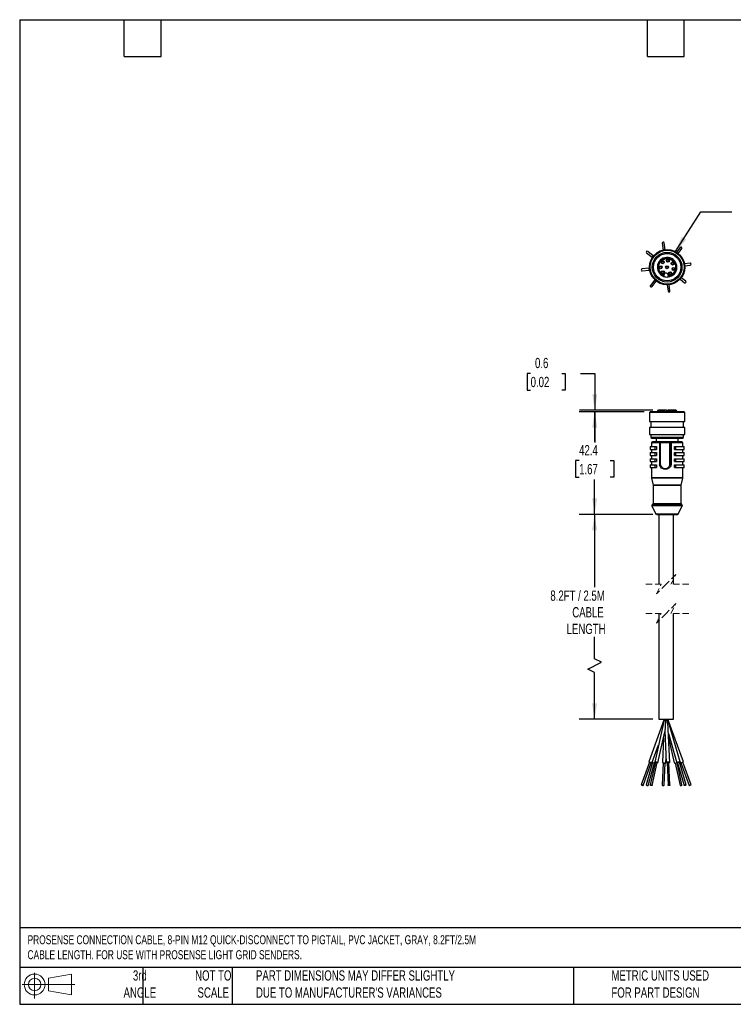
# Model space of a CAD drawing. Header units: millimetres. Extents: x 13 to 546, y 13 to 419.
# Tile 1 of 2: x 13 to 307, y 13 to 419. Entities that reach past the tile are written whole.
import ezdxf

# ---------------------------------------------------------------- set-up
doc = ezdxf.new("R2010")
doc.units = ezdxf.units.MM
doc.header["$LTSCALE"] = 2
doc.linetypes.add('HIDDEN', pattern=[1.905, 1.27, -0.635])
doc.layers.add('DIMENSIONS', color=140, linetype='Continuous', lineweight=25)
doc.layers.add('TEXT', color=140, linetype='Continuous', lineweight=25)
doc.styles.add('SLDTEXTSTYLE0', font='TXT', dxfattribs={"width": 0.7})
doc.dimstyles.new('SLDDIMSTYLE0', dxfattribs={"dimtxt": 4.316016, "dimasz": 6.604, "dimexe": 0, "dimexo": 0.0625, "dimgap": 1.079004, "dimtad": 0, "dimtih": 1, "dimtoh": 1, "dimrnd": 1e-09, "dimzin": 12, "dimdsep": 46, "dimtxsty": 'SLDTEXTSTYLE0', "dimsah": 1, "dimcen": 0.09, "dimadec": 0, "dimazin": 3, "dimtfac": 1, "dimtofl": 0, "dimtmove": 0, "dimatfit": 3, "dimfxl": 0, "dimfrac": 2, "dimtolj": 1, "dimtzin": 12, "dimarcsym": 0})
doc.dimstyles.new('SLDDIMSTYLE1', dxfattribs={"dimtxt": 4.316016, "dimasz": 6.604, "dimexe": 0, "dimexo": 0.0625, "dimgap": 1.079004, "dimtad": 0, "dimtih": 1, "dimtoh": 1, "dimrnd": 1e-09, "dimdsep": 46, "dimtxsty": 'SLDTEXTSTYLE0', "dimsah": 1, "dimcen": 0.09, "dimadec": 0, "dimazin": 2, "dimtfac": 1, "dimtmove": 0, "dimatfit": 0, "dimfxl": 0, "dimfrac": 2, "dimtolj": 1, "dimtzin": 12, "dimarcsym": 0})
doc.dimstyles.new('SLDDIMSTYLE2', dxfattribs={"dimtxt": 0.18, "dimasz": 6.604, "dimexe": 0, "dimexo": 0.0625, "dimgap": 0, "dimtad": 0, "dimtih": 1, "dimtoh": 1, "dimdec": 0, "dimrnd": 1e-09, "dimzin": 0, "dimdsep": 46, "dimtxsty": 'Standard', "dimsah": 1, "dimcen": 0.09, "dimadec": 0, "dimazin": 0, "dimtfac": 6.604, "dimtdec": 0, "dimtofl": 0, "dimtmove": 0, "dimatfit": 3, "dimfxl": 0, "dimfrac": 2, "dimtolj": 1, "dimtzin": 0, "dimarcsym": 0})

# ---------------------------------------------------------------- blocks, each defined once
blk = doc.blocks.new('Block11')
at = {"color": 7, "linetype": 'Continuous', "lineweight": 18}
for p, q in [((5.18, 10.62), (5.18, 0)), ((10.96, 8.33), (20.35, 10.06)), ((10.96, 3.19), (10.96, 8.33)), ((20.35, 10.06), (20.35, 1.46)), ((0, 5.76), (21.75, 5.76)), ((10.96, 3.19), (20.35, 1.46))]:
    blk.add_line(p, q, dxfattribs=at)
for radius in [4.3, 2.57]:
    blk.add_circle((5.18, 5.76), radius, dxfattribs=at)
blk = doc.blocks.new('Block12')
at = {"color": 7, "linetype": 'Continuous'}
blk.add_blockref('Block11', (0, 0), dxfattribs=at)
blk = doc.blocks.new('_D')
at = {"layer": 'DIMENSIONS'}
for p, q in [((270.44, 257.3), (243.68, 257.3)), ((250.03, 257.3), (250.03, 244.93)), ((243.62, 237.11), (242.17, 237.11)), ((242.17, 237.11), (242.17, 230.25)), ((256.44, 237.11), (257.89, 237.11)), ((257.89, 237.11), (257.89, 230.25)), ((242.17, 230.25), (243.62, 230.25)), ((250.03, 214.9), (250.03, 229.28)), ((257.89, 230.25), (256.44, 230.25)), ((273.08, 214.9), (243.68, 214.9))]:
    blk.add_line(p, q, dxfattribs=at)
for points in [[(250.03, 257.3), (249.02, 250.7), (251.05, 250.7)], [(250.03, 214.9), (251.05, 221.51), (249.02, 221.51)]]:
    blk.add_solid(points, dxfattribs=at)
at = {"layer": 'DIMENSIONS', "char_height": 4.233, "attachment_point": 1, "style": 'SLDTEXTSTYLE0'}
for s, insert in [('42.4', (243.62, 243.53)), ('1.67', (243.62, 235.7))]:
    blk.add_mtext(s, dxfattribs=dict(at, insert=insert))
blk = doc.blocks.new('_D_1')
at = {"layer": 'DIMENSIONS'}
for p, q in [((223.61, 273.09), (222.16, 273.09)), ((222.16, 273.09), (222.16, 266.23)), ((236.44, 273.09), (237.89, 273.09)), ((237.89, 273.09), (237.89, 266.23)), ((244.22, 273.09), (250.1, 273.09)), ((250.1, 273.09), (250.1, 257.9)), ((222.16, 266.23), (223.61, 266.23)), ((237.89, 266.23), (236.44, 266.23)), ((274.03, 257.9), (243.75, 257.9)), ((270.44, 257.3), (243.75, 257.3)), ((250.1, 257.3), (250.1, 244.6))]:
    blk.add_line(p, q, dxfattribs=at)
for points in [[(250.1, 257.9), (251.11, 264.51), (249.08, 264.51)], [(250.1, 257.3), (249.08, 250.7), (251.11, 250.7)]]:
    blk.add_solid(points, dxfattribs=at)
at = {"layer": 'DIMENSIONS', "char_height": 4.233, "attachment_point": 1, "style": 'SLDTEXTSTYLE0'}
for s, insert in [('0.6', (225.41, 279.52)), ('0.02', (223.61, 271.69))]:
    blk.add_mtext(s, dxfattribs=dict(at, insert=insert))
blk = doc.blocks.new('_D_2')
at = {"layer": 'DIMENSIONS'}
for p, q in [((273.99, 214.9), (243.64, 214.9)), ((249.99, 214.9), (249.99, 184.89)), ((249.99, 155.31), (249.99, 164.31)), ((252.81, 153.9), (249.99, 155.31)), ((247.17, 151.08), (252.81, 153.9)), ((249.99, 149.67), (247.17, 151.08)), ((249.99, 130.38), (249.99, 149.67)), ((273.99, 130.38), (243.64, 130.38))]:
    blk.add_line(p, q, dxfattribs=at)
for points in [[(249.99, 214.9), (248.97, 208.3), (251.01, 208.3)], [(249.99, 130.38), (251.01, 136.98), (248.97, 136.98)]]:
    blk.add_solid(points, dxfattribs=at)
at = {"layer": 'DIMENSIONS', "attachment_point": 1, "style": 'SLDTEXTSTYLE0'}
for s, insert, char_height in [('8.2FT / 2.5M', (231.75, 183.49), 4.2333), ('CABLE', (240.8, 176.63), 4.233), ('LENGTH', (238.47, 169.77), 4.233)]:
    blk.add_mtext(s, dxfattribs=dict(at, insert=insert, char_height=char_height))

msp = doc.modelspace()

# ---------------------------------------------------------------- linework, layer by layer
for p, q in [((277.943, 326.855), (278.284, 324.013)), ((279.073, 324.154), (278.738, 326.951)), ((271.434, 322.845), (273.716, 321.052)), ((274.21, 321.681), (271.928, 323.474)), ((285.382, 325.088), (283.816, 323.095)), ((284.47, 322.632), (286.011, 324.594)), ((289.392, 318.579), (287.09, 318.302)), ((287.196, 317.51), (289.487, 317.784)), ((272.453, 316.547), (269.571, 316.201)), ((269.667, 315.407), (272.548, 315.752)), ((274.841, 311.674), (273.048, 309.392)), ((273.677, 308.897), (275.47, 311.179)), ((280.004, 309.673), (280.321, 307.035)), ((281.115, 307.13), (280.804, 309.723)), ((285.262, 311.979), (287.13, 310.511)), ((287.625, 311.14), (285.775, 312.593)), ((272.985, 257.302), (272.685, 256.901)), ((272.685, 256.901), (272.685, 253.302)), ((287.219, 256.901), (272.685, 256.901)), ((286.919, 257.302), (272.985, 257.302)), ((275.907, 257.4), (275.907, 257.302)), ((278.548, 257.4), (275.907, 257.4)), ((278.64, 257.896), (276.342, 257.896)), ((276.976, 257.902), (276.425, 257.902)), ((278.548, 257.302), (278.548, 257.4)), ((279.643, 257.902), (278.613, 257.902)), ((278.748, 257.769), (278.748, 257.302)), ((279.643, 257.902), (280.454, 257.902)), ((279.643, 257.302), (279.643, 257.902)), ((280.215, 257.302), (280.215, 257.769)), ((280.384, 257.4), (280.384, 257.302)), ((283.996, 257.4), (280.384, 257.4)), ((280.447, 257.901), (280.4, 257.896)), ((283.562, 257.896), (280.4, 257.896)), ((283.482, 257.902), (280.449, 257.902)), ((283.996, 257.302), (283.996, 257.4)), ((287.219, 256.901), (286.919, 257.302)), ((287.219, 253.302), (287.219, 256.901)), ((272.685, 253.302), (287.219, 253.302)), ((273.184, 253.302), (273.184, 250.802)), ((286.719, 250.802), (286.719, 253.302)), ((272.685, 250.802), (272.685, 247.902)), ((287.218, 250.802), (272.685, 250.802)), ((287.219, 247.902), (287.218, 250.802)), ((272.685, 247.902), (287.219, 247.902)), ((273.184, 247.902), (273.184, 246.702)), ((273.184, 246.702), (273.584, 246.402)), ((286.719, 246.702), (273.184, 246.702)), ((273.434, 244.402), (273.434, 242.902)), ((276.764, 244.402), (273.434, 244.402)), ((273.584, 246.402), (286.319, 246.402)), ((275.434, 246.402), (275.434, 244.902)), ((276.758, 244.402), (276.758, 235.457)), ((277.197, 244.402), (276.758, 244.402)), ((281.09, 244.402), (277.197, 244.402)), ((277.197, 235.516), (277.197, 244.402)), ((281.152, 244.902), (277.258, 244.902)), ((281.648, 244.402), (281.09, 244.402)), ((281.09, 235.516), (281.09, 244.402)), ((281.197, 244.902), (281.152, 244.902)), ((285.969, 244.902), (281.197, 244.902)), ((281.648, 235.456), (281.648, 244.402)), ((281.648, 244.402), (281.65, 244.402)), ((281.65, 244.402), (281.65, 235.456)), ((286.469, 244.402), (281.65, 244.402)), ((284.469, 244.902), (284.469, 246.402)), ((286.319, 246.402), (286.719, 246.702)), ((286.469, 242.902), (286.469, 244.402)), ((286.719, 246.702), (286.719, 247.902)), ((272.952, 242.902), (272.952, 241.702)), ((272.952, 242.902), (274.931, 242.902)), ((272.952, 241.702), (274.931, 241.702)), ((272.952, 240.402), (272.952, 239.202)), ((272.952, 240.402), (274.931, 240.402)), ((273.434, 241.702), (273.434, 240.402)), ((274.931, 242.902), (274.931, 241.702)), ((274.931, 242.902), (275.558, 242.902)), ((274.931, 241.702), (275.558, 241.702)), ((274.931, 240.402), (274.931, 239.202)), ((274.931, 240.402), (275.558, 240.402)), ((275.558, 242.902), (275.558, 241.702)), ((275.564, 242.902), (275.558, 242.902)), ((275.558, 241.702), (275.564, 241.702)), ((275.558, 240.402), (275.558, 239.202)), ((275.564, 240.402), (275.558, 240.402)), ((275.564, 242.902), (275.564, 241.702)), ((275.564, 240.402), (275.564, 239.202)), ((283.003, 241.702), (283.003, 242.902)), ((283.003, 239.202), (283.003, 240.402)), ((283.021, 242.902), (283.021, 241.702)), ((283.021, 242.902), (283.59, 242.902)), ((283.021, 241.702), (283.59, 241.702)), ((283.021, 240.402), (283.021, 239.202)), ((283.021, 240.402), (283.59, 240.402)), ((283.59, 241.702), (283.59, 242.902)), ((283.59, 242.902), (286.935, 242.902)), ((283.59, 241.702), (286.935, 241.702)), ((283.59, 239.202), (283.59, 240.402)), ((283.59, 240.402), (286.935, 240.402)), ((286.469, 240.402), (286.469, 241.702)), ((286.935, 241.702), (286.935, 242.902)), ((286.935, 239.202), (286.935, 240.402)), ((272.952, 239.202), (274.931, 239.202)), ((272.952, 237.902), (272.952, 236.702)), ((272.952, 237.902), (274.931, 237.902)), ((272.952, 236.702), (274.931, 236.702)), ((273.434, 239.202), (273.434, 237.902)), ((273.434, 236.702), (273.434, 235.402)), ((274.931, 239.202), (275.558, 239.202)), ((274.931, 237.902), (274.931, 236.702)), ((274.931, 237.902), (275.558, 237.902)), ((274.931, 236.702), (275.558, 236.702)), ((275.558, 239.202), (275.564, 239.202)), ((275.558, 237.902), (275.558, 236.702)), ((275.564, 237.902), (275.558, 237.902)), ((275.558, 236.702), (275.564, 236.702)), ((275.564, 237.902), (275.564, 236.702)), ((283.003, 236.702), (283.003, 237.902)), ((283.021, 239.202), (283.59, 239.202)), ((283.021, 237.902), (283.021, 236.702)), ((283.021, 237.902), (283.59, 237.902)), ((283.021, 236.702), (283.59, 236.702)), ((283.59, 239.202), (286.935, 239.202)), ((283.59, 236.702), (283.59, 237.902)), ((283.59, 237.902), (286.935, 237.902)), ((283.59, 236.702), (286.935, 236.702)), ((286.469, 237.902), (286.469, 239.202)), ((286.469, 235.402), (286.469, 236.702)), ((286.935, 236.702), (286.935, 237.902)), ((272.952, 235.402), (272.952, 234.202)), ((272.952, 235.402), (274.931, 235.402)), ((272.952, 234.202), (274.931, 234.202)), ((273.434, 234.202), (273.434, 229.973)), ((274.931, 235.402), (274.931, 234.202)), ((274.931, 235.402), (275.558, 235.402)), ((274.931, 234.202), (275.558, 234.202)), ((275.558, 235.402), (275.558, 234.202)), ((275.564, 235.402), (275.558, 235.402)), ((275.558, 234.202), (275.564, 234.202)), ((275.564, 235.402), (275.564, 234.202)), ((276.758, 235.458), (276.796, 235.31)), ((276.796, 235.31), (276.8, 235.309)), ((276.799, 235.313), (277.013, 234.778)), ((281.072, 235.451), (281.09, 235.516)), ((281.65, 235.456), (281.61, 235.309)), ((281.65, 235.456), (281.648, 235.456)), ((283.003, 234.202), (283.003, 235.402)), ((283.021, 235.402), (283.021, 234.202)), ((283.021, 235.402), (283.59, 235.402)), ((283.021, 234.202), (283.59, 234.202)), ((283.59, 234.202), (283.59, 235.402)), ((283.59, 235.402), (286.935, 235.402)), ((283.59, 234.202), (286.935, 234.202)), ((286.469, 229.973), (286.469, 234.202)), ((286.935, 234.202), (286.935, 235.402)), ((273.434, 229.973), (273.449, 229.852)), ((286.469, 229.973), (273.434, 229.973)), ((273.449, 229.852), (274.17, 226.961)), ((286.454, 229.852), (273.449, 229.852)), ((285.733, 226.961), (286.454, 229.852)), ((286.454, 229.852), (286.469, 229.973)), ((274.17, 226.961), (274.185, 226.84)), ((285.733, 226.961), (274.17, 226.961)), ((274.185, 226.84), (274.185, 219.351)), ((285.718, 226.84), (274.185, 226.84)), ((285.718, 226.84), (285.733, 226.961)), ((285.718, 219.351), (285.718, 226.84)), ((273.695, 218.47), (275.353, 215.07)), ((286.208, 218.47), (273.695, 218.47)), ((286.043, 218.883), (273.86, 218.883)), ((274.185, 219.351), (285.718, 219.351)), ((284.551, 215.07), (286.208, 218.47)), ((284.551, 215.07), (275.353, 215.07)), ((276.529, 214.902), (276.529, 186.065)), ((282.529, 186.065), (282.529, 214.902)), ((276.529, 174.065), (276.529, 130.378)), ((282.529, 130.378), (282.529, 174.065)), ((278.784, 130.378), (272.379, 112.778)), ((276.529, 130.378), (282.529, 130.378)), ((286.68, 112.778), (280.274, 130.378)), ((278.306, 128.148), (274.806, 112.693)), ((281.007, 112.569), (280.418, 126.063)), ((285.344, 112.733), (280.575, 129.278)), ((276.172, 112.384), (279.058, 125.128)), ((278.49, 122.62), (278.051, 112.569)), ((279.04, 125.547), (279.609, 112.508)), ((280.485, 124.535), (283.999, 112.345)), ((280.569, 122.62), (282.887, 112.384)), ((273.694, 112.299), (276.402, 119.739)), ((279.45, 112.508), (279.529, 114.33)), ((272.66, 112.676), (269.243, 103.287)), ((269.995, 103.013), (273.412, 112.402)), ((273.969, 112.532), (271.297, 103.261)), ((272.065, 103.039), (274.738, 112.311)), ((275.099, 112.627), (272.972, 103.238)), ((273.752, 103.061), (275.879, 112.45)), ((278.342, 112.36), (277.941, 103.167)), ((278.74, 103.132), (279.141, 112.325)), ((279.909, 112.521), (280.318, 103.132)), ((281.118, 103.167), (280.708, 112.556)), ((283.214, 112.299), (285.306, 103.061)), ((286.086, 103.238), (284.03, 112.315)), ((284.287, 112.428), (286.993, 103.039)), ((287.762, 103.261), (285.056, 112.65)), ((285.249, 112.617), (285.364, 112.299)), ((285.654, 112.38), (289.064, 103.013)), ((289.815, 103.287), (286.406, 112.653))]:
    msp.add_line(p, q)
at = {"color": 7, "linetype": 'HIDDEN', "lineweight": 18}
for p, q in [((283.529, 190.065), (279.529, 186.065)), ((281.529, 186.065), (283.529, 190.065)), ((277.529, 186.065), (270.179, 186.065)), ((279.529, 186.065), (275.529, 182.065)), ((275.529, 182.065), (277.529, 186.065)), ((288.879, 186.065), (281.529, 186.065)), ((283.529, 178.065), (279.529, 174.065)), ((281.529, 174.065), (283.529, 178.065)), ((277.529, 174.065), (270.179, 174.065)), ((279.529, 174.065), (275.529, 170.065)), ((275.529, 170.065), (277.529, 174.065)), ((288.879, 174.065), (281.529, 174.065))]:
    msp.add_line(p, q, dxfattribs=at)
at = {"flags": 128}
for points in [[(273.715, 321.033), (273.75, 320.771), (273.76, 320.745)], [(277.258, 244.902), (276.512, 244.902), (275.801, 244.902), (275.186, 244.902), (274.683, 244.902), (274.302, 244.902), (274.052, 244.902), (273.962, 244.902), (273.936, 244.902)], [(280.575, 129.278), (280.463, 129.657), (280.24, 130.378)], [(272.379, 112.778), (272.432, 112.77), (272.578, 112.727), (272.794, 112.655), (273.046, 112.566), (273.297, 112.472), (273.508, 112.389), (273.648, 112.328), (273.694, 112.299), (273.64, 112.307), (273.495, 112.35), (273.404, 112.38)], [(275.064, 112.476), (275.005, 112.503), (274.857, 112.597), (274.805, 112.682), (274.857, 112.745), (275.005, 112.777), (275.227, 112.773), (275.489, 112.733), (275.751, 112.663), (275.972, 112.575), (276.121, 112.481), (276.173, 112.396), (276.121, 112.332), (275.972, 112.301), (275.845, 112.299)], [(275.099, 112.627), (275.128, 112.657), (275.212, 112.675), (275.339, 112.672), (275.489, 112.65)], [(275.489, 112.65), (275.638, 112.61), (275.765, 112.559), (275.85, 112.506), (275.88, 112.457), (275.879, 112.45)], [(278.051, 112.569), (278.051, 112.566), (278.104, 112.472), (278.256, 112.389), (278.483, 112.328), (278.75, 112.299), (279.018, 112.307), (279.245, 112.35), (279.397, 112.422), (279.45, 112.508)], [(279.917, 112.325), (279.814, 112.35), (279.662, 112.422), (279.609, 112.512), (279.662, 112.606), (279.814, 112.689), (280.041, 112.75), (280.308, 112.778), (280.576, 112.77), (280.803, 112.727), (280.954, 112.655), (281.008, 112.566), (280.954, 112.472), (280.803, 112.389), (280.716, 112.36)], [(279.909, 112.521), (279.908, 112.523), (279.939, 112.577), (280.026, 112.625), (280.155, 112.659), (280.308, 112.676)], [(280.308, 112.676), (280.461, 112.671), (280.591, 112.646), (280.677, 112.605), (280.708, 112.556)], [(283.999, 112.345), (284.034, 112.414), (284.166, 112.503), (284.376, 112.597), (284.63, 112.682), (284.891, 112.745), (285.118, 112.777), (285.277, 112.773), (285.344, 112.733), (285.308, 112.663), (285.176, 112.575), (285.089, 112.532)], [(269.968, 103.029), (269.995, 103.013), (269.964, 103.017), (269.881, 103.042), (269.758, 103.083), (269.613, 103.134), (269.47, 103.188), (269.349, 103.236), (269.27, 103.27), (269.243, 103.287), (269.274, 103.282), (269.357, 103.257), (269.48, 103.216), (269.625, 103.165), (269.768, 103.112), (269.889, 103.064), (269.968, 103.029)], [(273.213, 103.283), (273.362, 103.261), (273.512, 103.221), (273.639, 103.17), (273.723, 103.117), (273.753, 103.068), (273.723, 103.032), (273.639, 103.014), (273.512, 103.016), (273.362, 103.039), (273.213, 103.079), (273.086, 103.129), (273.001, 103.183), (272.971, 103.232), (273.001, 103.268), (273.086, 103.286), (273.213, 103.283)], [(277.941, 103.167), (277.941, 103.165), (277.971, 103.112), (278.058, 103.064), (278.188, 103.029), (278.34, 103.013)], [(278.34, 103.013), (278.493, 103.017), (278.623, 103.042), (278.71, 103.083), (278.74, 103.132)], [(280.565, 103.27), (280.718, 103.287), (280.871, 103.282), (281.001, 103.257), (281.087, 103.216), (281.118, 103.165), (281.087, 103.112), (281.001, 103.064), (280.871, 103.029), (280.718, 103.013), (280.565, 103.017), (280.435, 103.042), (280.349, 103.083), (280.318, 103.134), (280.349, 103.188), (280.435, 103.236), (280.565, 103.27)], [(285.306, 103.061), (285.335, 103.032), (285.42, 103.014), (285.547, 103.016), (285.696, 103.039)], [(285.696, 103.039), (285.846, 103.079), (285.973, 103.129), (286.057, 103.183), (286.087, 103.232), (286.086, 103.238)], [(287.724, 103.283), (287.762, 103.261), (287.742, 103.221), (287.666, 103.17), (287.546, 103.117), (287.401, 103.068), (287.252, 103.032), (287.122, 103.014), (287.031, 103.016), (286.993, 103.039), (287.013, 103.079), (287.089, 103.129), (287.209, 103.183), (287.354, 103.232), (287.503, 103.268), (287.633, 103.286), (287.724, 103.283)]]:
    msp.add_lwpolyline(points, dxfattribs=at)
for centre, radius in [((279.952, 316.94), 7.267), ((279.952, 316.94), 7.267), ((279.952, 316.94), 6.967), ((279.952, 316.94), 6.132), ((279.952, 316.94), 5.632), ((277.202, 316.897), 0.63), ((277.202, 316.897), 0.43), ((278.115, 318.987), 0.63), ((278.115, 318.987), 0.43), ((279.952, 316.94), 0.63), ((279.952, 316.94), 0.43), ((280.291, 319.669), 0.63), ((280.291, 319.669), 0.43), ((282.209, 318.478), 0.63), ((282.209, 318.478), 0.43), ((278.181, 314.836), 0.63), ((278.181, 314.836), 0.43), ((281.153, 314.467), 0.63), ((281.153, 314.467), 0.43), ((282.607, 316.224), 0.63), ((282.607, 316.224), 0.43)]:
    msp.add_circle(centre, radius)
for centre, radius, start, end in [((278.343, 326.886), 0.4, 9.33054, 184.3502), ((285.685, 324.827), 0.4, 324.34553, 139.33522), ((271.695, 323.149), 0.4, 54.34553, 229.33522), ((274.437, 320.993), 0.724, 87.09819, 176.81074), ((278.76, 323.403), 0.741, 79.2858, 121.60351), ((279.952, 316.94), 4.044, 276.13333, 249.69091), ((279.952, 316.94), 3.61, 277.13598, 248.68629), ((289.427, 318.192), 0.388, 358.44118, 95.23904), ((289.432, 318.164), 0.384, 278.31192, 2.54252), ((269.636, 315.806), 0.4, 99.33054, 274.3502), ((273.074, 316.234), 0.696, 123.91364, 181.64522), ((273.083, 316.21), 0.705, 179.73156, 247.83166), ((279.952, 316.94), 4.044, 249.69091, 276.13333), ((279.529, 313.541), 0.925, 82.91221, 171.95232), ((279.529, 313.541), 0.925, 353.88713, 82.92221), ((273.374, 309.16), 0.4, 144.67495, 268.27645), ((273.39, 309.126), 0.367, 265.68791, 321.45129), ((275.533, 311.906), 0.73, 188.05546, 269.39176), ((287.362, 310.838), 0.4, 234.67495, 358.27645), ((287.396, 310.853), 0.367, 355.68791, 51.45129), ((280.701, 307.09), 0.384, 188.31192, 272.54252), ((280.729, 307.095), 0.388, 268.44118, 5.23904), ((276.407, 257.4), 0.5, 97.52903, 180.00009), ((276.419, 257.402), 0.5, 90.00437, 98.88838), ((283.484, 257.402), 0.5, 81.11151, 89.99571), ((283.496, 257.4), 0.5, 359.99991, 82.471), ((273.934, 244.402), 0.5, 90.00041, 179.9997), ((277.258, 244.402), 0.5, 90.00041, 179.9997), ((278.256, 244.525), 1.066, 159.3033, 186.62823), ((282.15, 244.525), 1.066, 159.30332, 186.62819), ((281.15, 244.404), 0.498, 359.78124, 89.77911), ((285.969, 244.402), 0.5, 0.0003, 89.99959), ((277.885, 232.762), 2.771, 104.00114, 113.133), ((279.172, 236.024), 2.039, 194.41113, 196.3141), ((282.675, 240.448), 5.248, 252.22279, 258.29524), ((279.171, 236.023), 2.541, 343.68478, 347.10202), ((273.965, 218.602), 0.3, 110.48694, 205.98969), ((273.685, 219.351), 0.5, 290.48771, 359.99987), ((286.218, 219.351), 0.5, 180.00013, 249.51229), ((285.938, 218.602), 0.3, 334.01031, 69.51306), ((275.623, 215.202), 0.3, 205.98844, 270.00074), ((284.281, 215.202), 0.3, 269.99942, 334.0114), ((316.189, 119.499), 38.857, 163.74145, 167.13921), ((335.104, 124.6), 56.073, 174.0857, 179.03215), ((239.233, 123.22), 41.283, 3.94871, 9.98491), ((273.203, 114.224), 1.664, 240.32477, 250.69763), ((271.696, 108.856), 3.939, 64.17191, 75.82823), ((274.842, 114.17), 1.864, 236.39331, 275.7428), ((283.347, 113.505), 1.211, 247.69452, 300.67903), ((284.201, 112.718), 0.425, 241.50402, 286.34078), ((284.871, 111.844), 0.826, 77.11281, 135.04559), ((283.676, 118.984), 6.894, 284.17233, 295.82754), ((271.881, 103.844), 0.826, 224.95451, 282.88711), ((288.099, 106.833), 3.94, 284.17283, 295.82807)]:
    msp.add_arc(centre, radius, start, end)
for points, knots in [([(278.613, 313.671), (278.558, 313.695), (278.447, 313.742), (278.286, 313.823), (278.129, 313.912), (277.977, 314.009), (277.83, 314.114), (277.688, 314.226), (277.553, 314.345), (277.423, 314.471), (277.3, 314.603), (277.185, 314.742), (277.076, 314.886), (276.943, 315.082), (276.798, 315.336), (276.655, 315.654), (276.544, 315.984), (276.47, 316.312), (276.428, 316.631), (276.413, 316.979), (276.437, 317.383), (276.572, 318.095), (277.005, 319.026), (277.927, 319.929), (279.108, 320.45), (280.255, 320.514), (281.217, 320.275), (282.007, 319.862), (282.614, 319.31), (283.033, 318.705), (283.372, 317.971), (283.502, 317.246), (283.475, 316.608), (283.423, 316.249), (283.333, 315.896), (283.209, 315.555), (283.049, 315.228), (282.857, 314.92), (282.635, 314.632), (282.384, 314.369), (282.108, 314.134), (281.808, 313.927), (281.49, 313.753), (281.154, 313.612), (280.807, 313.504), (280.568, 313.463), (280.449, 313.443)], [0, 0, 0, 0, 0.0088977, 0.0177954, 0.0266931, 0.0355908, 0.0444885, 0.0533862, 0.0622839, 0.0711816, 0.0800793, 0.088977, 0.0978747, 0.1067724, 0.1239318, 0.141092, 0.1582688, 0.1754416, 0.1906736, 0.2058938, 0.2268242, 0.250479, 0.312781, 0.3750846, 0.4373882, 0.4996902, 0.5412291, 0.5827698, 0.6303173, 0.6609549, 0.6910402, 0.7495508, 0.7674395, 0.7853285, 0.8032176, 0.8211069, 0.8389964, 0.8568859, 0.8747754, 0.8926649, 0.9105544, 0.9284439, 0.9463332, 0.9642223, 0.9821113, 1, 1, 1, 1]), ([(278.548, 313.147), (278.548, 313.147), (278.564, 313.146), (278.602, 313.147), (278.621, 313.151), (278.661, 313.165), (278.681, 313.175), (278.717, 313.205), (278.732, 313.226), (278.748, 313.25)], [0, 0, 0, 0, 0.25, 0.25, 0.5, 0.5, 0.75, 0.75, 1, 1, 1, 1]), ([(280.4, 313.358), (280.365, 313.307), (280.33, 313.257), (280.265, 313.159), (280.238, 313.111), (280.215, 313.067)], [0, 0, 0, 0, 0.5, 0.5, 1, 1, 1, 1]), ([(280.215, 313.067), (280.224, 313.041), (280.234, 313.017), (280.262, 312.979), (280.279, 312.964), (280.313, 312.94), (280.333, 312.932), (280.369, 312.922), (280.384, 312.919), (280.384, 312.919)], [0, 0, 0, 0, 0.25, 0.25, 0.5, 0.5, 0.75, 0.75, 1, 1, 1, 1]), ([(280.447, 313.426), (280.439, 313.415), (280.424, 313.392), (280.408, 313.369), (280.4, 313.358)], [0, 0, 0, 0, 0.5095447, 1, 1, 1, 1]), ([(278.548, 257.4), (278.551, 257.42), (278.563, 257.495), (278.641, 257.595), (278.705, 257.696), (278.739, 257.753), (278.748, 257.769)], [0, 0, 0, 0, 0.1416865, 0.534516, 0.8675334, 1, 1, 1, 1]), ([(278.611, 257.901), (278.611, 257.902), (278.612, 257.902), (278.613, 257.902), (278.613, 257.902)], [0, 0, 0, 0, 0.4857709, 1, 1, 1, 1]), ([(278.64, 257.896), (278.637, 257.896), (278.633, 257.898), (278.625, 257.9), (278.618, 257.901), (278.613, 257.901), (278.611, 257.901)], [0, 0, 0, 0, 0.2532638, 0.5038545, 0.7526232, 1, 1, 1, 1]), ([(278.748, 257.769), (278.745, 257.78), (278.739, 257.801), (278.721, 257.835), (278.694, 257.868), (278.663, 257.888), (278.644, 257.894), (278.64, 257.896)], [0, 0, 0, 0, 0.1969349, 0.3752375, 0.666356, 0.9199602, 1, 1, 1, 1]), ([(280.4, 257.896), (280.389, 257.894), (280.367, 257.889), (280.334, 257.877), (280.301, 257.86), (280.269, 257.837), (280.239, 257.807), (280.223, 257.782), (280.215, 257.769)], [0, 0, 0, 0, 0.14305679, 0.28925626, 0.45233769, 0.62183474, 0.80342083, 1, 1, 1, 1]), ([(280.215, 257.769), (280.229, 257.735), (280.263, 257.649), (280.326, 257.548), (280.378, 257.461), (280.382, 257.417), (280.384, 257.4)], [0, 0, 0, 0, 0.2665191, 0.6831947, 0.8743358, 1, 1, 1, 1]), ([(280.449, 257.902), (280.449, 257.902), (280.449, 257.902), (280.448, 257.902), (280.448, 257.902), (280.447, 257.902), (280.447, 257.901)], [0, 0, 0, 0, 0.2327149, 0.4764158, 0.7317308, 1, 1, 1, 1]), ([(281.197, 244.902), (281.198, 244.902), (281.255, 244.902), (281.362, 244.878), (281.49, 244.793), (281.578, 244.683), (281.634, 244.557), (281.65, 244.46), (281.65, 244.407), (281.65, 244.402)], [0, 0, 0, 0, 0.0045402, 0.2306036, 0.426365, 0.6100423, 0.7898792, 0.9773994, 1, 1, 1, 1]), ([(276.765, 235.457), (276.766, 235.458), (276.787, 235.467), (276.848, 235.467), (276.952, 235.486), (277.072, 235.5), (277.157, 235.511), (277.194, 235.516), (277.197, 235.516)], [0, 0, 0, 0, 0.0118016, 0.1550891, 0.4081145, 0.7441689, 0.9796911, 1, 1, 1, 1]), ([(281.61, 235.309), (281.503, 235.053), (281.288, 234.54), (280.664, 233.941), (279.891, 233.558), (279.046, 233.454), (278.249, 233.622), (277.558, 234.035), (277.049, 234.622), (276.878, 235.095), (276.8, 235.309)], [0, 0, 0, 0, 0.1285283, 0.2567867, 0.3936954, 0.524679, 0.6465351, 0.7667789, 0.8943173, 1, 1, 1, 1]), ([(281.072, 235.451), (280.987, 235.235), (280.817, 234.803), (280.368, 234.264), (279.904, 233.898), (279.478, 233.711), (279.139, 233.658), (278.8, 233.714), (278.377, 233.902), (277.916, 234.267), (277.469, 234.805), (277.299, 235.236), (277.215, 235.451)], [0, 0, 0, 0, 0.12520276, 0.25053337, 0.37568728, 0.4421665, 0.50093727, 0.55951986, 0.62563478, 0.75029775, 0.87524325, 1, 1, 1, 1]), ([(281.648, 235.456), (281.632, 235.457), (281.584, 235.46), (281.489, 235.47), (281.357, 235.484), (281.223, 235.499), (281.131, 235.511), (281.093, 235.516), (281.09, 235.516)], [0, 0, 0, 0, 0.0857345, 0.2608758, 0.5062002, 0.7955554, 0.9841853, 1, 1, 1, 1]), ([(275.655, 214.902), (275.655, 214.902), (275.571, 214.902), (275.963, 214.902), (276.127, 214.902), (276.429, 214.902), (276.704, 214.902), (277.081, 214.902), (277.581, 214.902), (278.04, 214.902), (278.351, 214.902), (278.502, 214.902), (278.716, 214.902), (279.028, 214.902), (279.559, 214.902), (280.262, 214.902), (281.088, 214.902), (281.87, 214.902), (282.578, 214.902), (283.185, 214.902), (283.636, 214.902), (283.94, 214.902), (284.117, 214.902), (284.214, 214.902), (284.251, 214.902), (284.253, 214.902)], [0, 0, 0, 0, 0.0001021, 0.0289572, 0.055146, 0.0895906, 0.1236225, 0.1540434, 0.2201569, 0.2983494, 0.3140039, 0.3286088, 0.3511972, 0.3884904, 0.4377324, 0.5363815, 0.6336299, 0.7257385, 0.8091658, 0.8807044, 0.9376037, 0.9662977, 0.9870088, 0.9993826, 1, 1, 1, 1])]:
    msp.add_open_spline(points, degree=3, knots=knots)
for points in [[(278.611, 313.653), (278.612, 313.659), (278.612, 313.665), (278.613, 313.671)], [(278.64, 313.577), (278.63, 313.602), (278.621, 313.628), (278.611, 313.653)], [(278.748, 313.25), (278.727, 313.346), (278.683, 313.461), (278.64, 313.577)], [(280.449, 313.443), (280.449, 313.437), (280.448, 313.432), (280.447, 313.426)]]:
    msp.add_open_spline(points, degree=3)
at = {"layer": 'TEXT'}
for p, q in [((12.7, 419.1), (546.1, 419.1)), ((12.7, 419.1), (12.7, 12.7)), ((55.88, 403.86), (55.88, 419.1)), ((71.12, 403.86), (71.12, 419.1)), ((271.78, 403.86), (271.78, 419.1)), ((287.02, 403.86), (287.02, 419.1)), ((55.88, 403.86), (71.12, 403.86)), ((271.78, 403.86), (287.02, 403.86)), ((546.1, 44.252), (12.7, 44.252)), ((546.1, 27.94), (12.7, 27.94)), ((63.5, 27.94), (63.5, 12.7)), ((100.423, 27.94), (100.423, 12.7)), ((241.293, 27.94), (241.293, 12.7)), ((12.7, 12.7), (546.1, 12.7))]:
    msp.add_line(p, q, dxfattribs=at)

# ---------------------------------------------------------------- block references
msp.add_blockref('Block12', (13.676, 15.108), dxfattribs=at)

# ---------------------------------------------------------------- texts
at = {"layer": 'TEXT', "style": 'SLDTEXTSTYLE0'}
for s, insert, char_height, attachment_point in [('PROSENSE CONNECTION CABLE, 8-PIN M12 QUICK-DISCONNECT TO PIGTAIL, PVC JACKET, GRAY, 8.2FT/2.5M ^JCABLE LENGTH. FOR USE WITH PROSENSE LIGHT GRID SENDERS.', (15.931, 41.203), 3.704167, 1), ('3rd^JANGLE', (62.297, 26.728), 4.2333, 2), ('NOT TO^JSCALE', (92.607, 26.728), 4.23333, 2), ("PART DIMENSIONS MAY DIFFER SLIGHTLY ^JDUE TO MANUFACTURER'S VARIANCES", (110.239, 26.728), 4.23333, 1), ('METRIC UNITS USED ^JFOR PART DESIGN', (256.957, 26.728), 4.23333, 1)]:
    msp.add_mtext(s, dxfattribs=dict(at, insert=insert, char_height=char_height, attachment_point=attachment_point))

# ---------------------------------------------------------------- dimensions: what is measured, and where the dimension line sits
at = {"layer": 'DIMENSIONS'}
for base, p1, p2, dimstyle, picture, middle in [((250.097, 257.902), (272.985, 257.302), (276.572, 257.902), 'SLDDIMSTYLE1', '_D_1', (250.097, 273.094)), ((250.032, 257.302), (275.623, 214.902), (272.985, 257.302), 'SLDDIMSTYLE0', '_D', (250.032, 237.106))]:
    dim = msp.add_linear_dim(base=base, p1=p1, p2=p2, angle=90, dimstyle=dimstyle, dxfattribs=at)
    dim.commit()
    dim.dimension.update_dxf_attribs({"geometry": picture, "text_midpoint": middle, "dimtype": 160})
dim = msp.add_linear_dim(base=(249.991, 130.378), p1=(276.529, 214.902), p2=(276.529, 130.378), angle=90, text='8.2FT / 2.5M\\PCABLE\\PLENGTH', dimstyle='SLDDIMSTYLE0', dxfattribs=at)
dim.commit()
dim.dimension.update_dxf_attribs({"geometry": '_D_2', "text_midpoint": (249.991, 174.602), "dimtype": 160})

# ---------------------------------------------------------------- leaders
msp.add_leader([(283.358, 323.359), (293.91, 339.828), (306.61, 339.828)], dimstyle='SLDDIMSTYLE2', dxfattribs=at)

doc.saveas('drawing.dxf')
